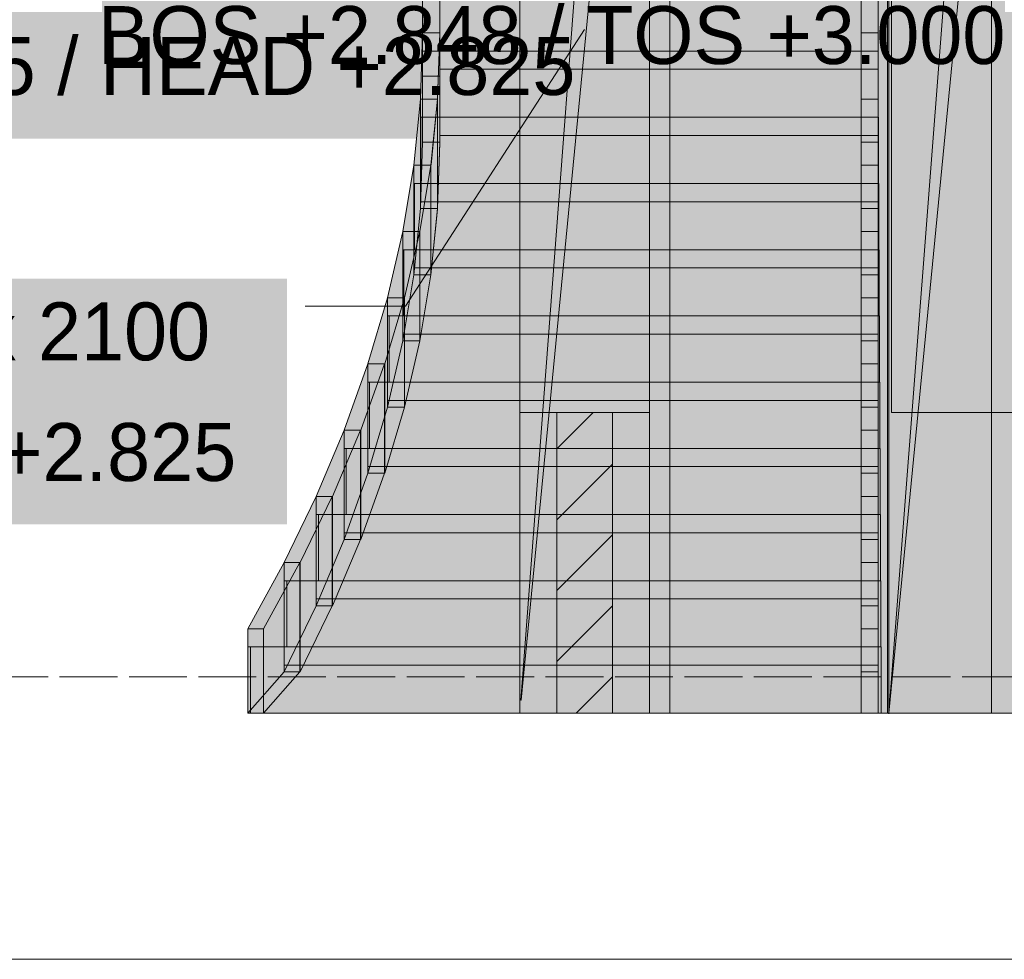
# Model space of a CAD drawing. Header units: millimetres. Extents: x 17 to 413, y 4 to 292.
# Tile 66 of 207: x 114 to 136, y 124 to 145. Entities that reach past the tile are written whole.
import ezdxf

# ---------------------------------------------------------------- set-up
doc = ezdxf.new("R2010")
doc.units = ezdxf.units.MM
doc.linetypes.add('DASHED', pattern=[1.524, 1.27, -0.254])
for name, color, linetype in [('FILL-C_BDBDBF', 7, 'Continuous'), ('FILL-EPS', 7, 'Continuous'), ('FILL-INK', 7, 'Continuous'), ('FILL-WHITE', 7, 'Continuous'), ('LINE-CORE', 7, 'Continuous'), ('LINE-INK', 7, 'Continuous'), ('LINE-STEEL-DASH', 7, 'DASHED'), ('LINE-STEEL_GREY', 7, 'Continuous'), ('TEXT-INK', 7, 'Continuous')]:
    doc.layers.add(name, color=color, linetype=linetype)

msp = doc.modelspace()

# ---------------------------------------------------------------- hatches: boundary and pattern name
at = {"layer": 'FILL-C_BDBDBF', "true_color": 0xbdbdbf}
h = msp.add_hatch(color=9, dxfattribs=at)
h.dxf.hatch_style = 1
h.paths.add_polyline_path([(125.694, 136.172), (126.913, 136.172), (126.913, 129.572), (125.741, 129.572), (125.694, 129.572)])
at = {"layer": 'FILL-EPS', "true_color": 0xccffff}
h = msp.add_hatch(color=7, dxfattribs=at)
h.dxf.hatch_style = 1
h.paths.add_polyline_path([(124.881, 135.316), (124.881, 136.172), (125.694, 136.172), (125.694, 129.572), (124.881, 129.572)])
h = msp.add_hatch(color=7, dxfattribs=at)
h.dxf.hatch_style = 1
h.paths.add_polyline_path([(127.726, 136.172), (127.726, 135.316), (127.726, 129.572), (126.913, 129.572), (126.913, 136.172), (127.151, 136.172)])
at = {"layer": 'FILL-INK', "true_color": 0x1a1a1f}
h = msp.add_hatch(color=250, dxfattribs=at)
h.dxf.hatch_style = 1
h.paths.add_polyline_path([(126.299, 144.572), (125.857, 143.191), (125.219, 143.604)])
at = {"layer": 'FILL-WHITE', "true_color": 0xffffff}
h = msp.add_hatch(color=7, dxfattribs=at)
h.dxf.hatch_style = 1
h.paths.add_polyline_path([(91.49, 158.833), (91.49, 158.362), (126.97, 158.362), (126.97, 158.833), (132.979, 158.833), (132.979, 129.572), (128.17, 129.572), (128.17, 152.976), (90.286, 152.976), (90.286, 129.572), (85.472, 129.572), (85.472, 158.833)])
h = msp.add_hatch(color=7, dxfattribs=at)
h.dxf.hatch_style = 1
h.paths.add_polyline_path([(124.881, 155.962), (124.881, 158.833), (127.726, 158.833), (127.726, 129.572), (124.881, 129.572), (124.881, 155.962)])
h = msp.add_hatch(color=7, dxfattribs=at)
h.dxf.hatch_style = 1
h.paths.add_polyline_path([(124.881, 158.833), (127.726, 158.833), (127.726, 129.572), (124.881, 129.572), (124.881, 155.962), (126.883, 155.962), (126.883, 157.182), (124.881, 157.182)])
h = msp.add_hatch(color=7, dxfattribs=at)
h.dxf.hatch_style = 1
h.paths.add_polyline_path([(124.881, 158.833), (127.726, 158.833), (127.726, 129.572), (124.881, 129.572), (124.881, 155.962), (126.883, 155.962), (126.883, 155.949), (126.882, 155.949), (124.903, 129.858), (124.909, 129.857), (127.726, 158.832), (127.725, 158.832), (126.883, 157.182), (124.881, 157.182), (124.881, 158.833)])
h = msp.add_hatch(color=7, dxfattribs=at)
h.dxf.hatch_style = 1
h.paths.add_polyline_path([(143.825, 158.833), (143.825, 129.572), (127.726, 129.572), (127.726, 158.833)])
h.paths.add_polyline_path([(138.516, 136.172), (138.516, 152.972), (133.036, 152.972), (133.036, 136.172)], flags=0)
h = msp.add_hatch(color=7, dxfattribs=at)
h.dxf.hatch_style = 1
h.paths.add_polyline_path([(127.726, 158.833), (143.825, 158.833), (143.825, 129.572), (127.726, 129.572)])
h.paths.add_polyline_path([(138.516, 152.972), (133.036, 152.972), (133.036, 136.172), (138.516, 136.172)], flags=0)
h = msp.add_hatch(color=7, dxfattribs=at)
h.dxf.hatch_style = 1
h.paths.add_polyline_path([(132.979, 158.833), (132.981, 158.833), (132.981, 158.836), (132.981, 158.833), (135.826, 158.833), (135.826, 129.572), (132.981, 129.572), (132.98, 129.56), (132.98, 129.56), (132.98, 129.56), (132.979, 129.56), (132.979, 155.962), (132.981, 155.962), (134.979, 155.962), (134.979, 157.182), (132.979, 157.182)])
h = msp.add_hatch(color=7, dxfattribs=at)
h.dxf.hatch_style = 1
h.paths.add_polyline_path([(135.826, 158.833), (135.826, 129.572), (132.979, 129.572), (132.979, 158.833)])
h = msp.add_hatch(color=7, dxfattribs=at)
h.dxf.hatch_style = 1
h.paths.add_polyline_path([(132.981, 155.962), (135.013, 155.962), (135.013, 157.182), (132.981, 157.182), (132.981, 158.833), (135.826, 158.833), (135.826, 129.572), (135.826, 129.56), (135.826, 129.572), (132.981, 129.572), (132.981, 155.962)])
h = msp.add_hatch(color=7, dxfattribs=at)
h.dxf.hatch_style = 1
h.paths.add_polyline_path([(132.981, 158.833), (135.826, 158.833), (135.826, 129.572), (132.981, 129.572), (132.981, 155.962), (135.013, 155.962), (135.013, 157.182), (132.981, 157.182)])
h = msp.add_hatch(color=7, dxfattribs=at)
h.dxf.hatch_style = 1
h.paths.add_polyline_path([(135.826, 129.572), (132.981, 129.572), (135.826, 158.831), (135.825, 158.831), (135.013, 157.182), (132.981, 158.833), (135.826, 158.833)])
h = msp.add_hatch(color=7, dxfattribs=at)
h.dxf.hatch_style = 1
h.paths.add_polyline_path([(135.013, 155.962), (135.013, 157.182), (135.826, 158.833), (132.981, 129.572)])
h = msp.add_hatch(color=7, dxfattribs=at)
h.dxf.hatch_style = 1
h.paths.add_polyline_path([(85.472, 155.962), (132.979, 155.962), (132.979, 129.572), (128.17, 129.572), (128.17, 152.976), (90.286, 152.976), (90.286, 129.572), (85.472, 129.572), (85.472, 155.962)])
h = msp.add_hatch(color=7, dxfattribs=at)
h.dxf.hatch_style = 1
h.paths.add_polyline_path([(132.981, 155.972), (132.981, 155.962), (135.232, 155.962), (135.232, 129.572), (135.232, 129.569), (135.232, 129.572), (132.946, 129.572), (132.946, 155.972)])
h = msp.add_hatch(color=7, dxfattribs=at)
h.dxf.hatch_style = 1
h.paths.add_polyline_path([(132.946, 155.972), (135.232, 155.972), (135.232, 129.572), (132.946, 129.572)])
h = msp.add_hatch(color=7, dxfattribs=at)
h.dxf.hatch_style = 1
h.paths.add_polyline_path([(132.981, 155.962), (135.013, 155.962), (132.981, 129.572)])
h = msp.add_hatch(color=7, dxfattribs=at)
h.dxf.hatch_style = 1
h.paths.add_polyline_path([(132.981, 129.572), (132.981, 155.962), (135.826, 155.962), (135.826, 129.572), (132.981, 129.572)])
h = msp.add_hatch(color=7, dxfattribs=at)
h.dxf.hatch_style = 1
h.paths.add_polyline_path([(124.881, 136.172), (124.881, 152.976), (127.726, 152.976), (127.726, 136.172)])
h = msp.add_hatch(color=7, dxfattribs=at)
h.dxf.hatch_style = 1
h.paths.add_polyline_path([(132.946, 129.572), (132.946, 151.776), (135.232, 151.776), (135.232, 129.572), (132.946, 129.572)])
h = msp.add_hatch(color=7, dxfattribs=at)
h.dxf.hatch_style = 1
h.paths.add_polyline_path([(132.946, 151.776), (135.232, 151.776), (135.232, 129.572), (132.946, 129.572), (132.946, 151.776)])
h = msp.add_hatch(color=7, dxfattribs=at)
h.dxf.hatch_style = 1
h.paths.add_polyline_path([(132.946, 129.572), (132.946, 151.776), (135.232, 151.776), (135.232, 129.572), (132.946, 129.572)])
h = msp.add_hatch(color=7, dxfattribs=at)
h.dxf.hatch_style = 1
h.paths.add_polyline_path([(132.946, 151.776), (135.232, 151.776), (135.232, 129.572), (132.946, 129.572), (132.946, 151.776)])
h = msp.add_hatch(color=7, dxfattribs=at)
h.dxf.hatch_style = 1
h.paths.add_polyline_path([(122.746, 142.099), (122.746, 143.552), (122.746, 145.004), (122.746, 146.456), (122.746, 147.909), (122.746, 149.362), (122.746, 150.815), (123.122, 150.815), (123.122, 149.362), (123.122, 147.909), (123.122, 146.456), (123.122, 145.004), (123.122, 143.552), (123.122, 142.099)])
h = msp.add_hatch(color=7, dxfattribs=at)
h.dxf.hatch_style = 1
h.paths.add_polyline_path([(132.37, 142.099), (132.37, 143.552), (132.37, 145.004), (132.37, 146.456), (132.37, 147.909), (132.37, 149.362), (132.37, 150.815), (132.746, 150.815), (132.746, 149.362), (132.746, 147.909), (132.746, 146.456), (132.746, 145.004), (132.746, 143.552), (132.746, 142.099)])
h = msp.add_hatch(color=7, dxfattribs=at)
h.dxf.hatch_style = 1
h.paths.add_polyline_path([(115.317, 142.861), (140.134, 142.861), (140.134, 148.253), (115.317, 148.253)])
h = msp.add_hatch(color=7, dxfattribs=at)
h.dxf.hatch_style = 1
h.paths.add_polyline_path([(104.744, 142.18), (127.211, 142.18), (127.211, 147.572), (104.744, 147.572)])
h = msp.add_hatch(color=7, dxfattribs=at)
h.dxf.hatch_style = 1
h.paths.add_polyline_path([(123.122, 145.952), (123.122, 144.499), (122.746, 144.499), (122.746, 145.952)])
h = msp.add_hatch(color=7, dxfattribs=at)
h.dxf.hatch_style = 1
h.paths.add_polyline_path([(122.746, 145.152), (122.746, 145.952), (123.122, 145.952), (123.122, 145.552), (132.746, 145.552), (132.746, 143.699), (123.122, 143.699), (123.122, 143.552), (122.746, 143.552), (122.746, 144.099)])
h = msp.add_hatch(color=7, dxfattribs=at)
h.dxf.hatch_style = 1
h.paths.add_polyline_path([(132.746, 145.952), (132.746, 144.499), (132.37, 144.499), (132.37, 145.952)])
h = msp.add_hatch(color=7, dxfattribs=at)
h.dxf.hatch_style = 1
h.paths.add_polyline_path([(132.746, 145.552), (132.746, 144.099), (122.746, 144.099), (122.746, 145.552)])
h = msp.add_hatch(color=7, dxfattribs=at)
h.dxf.hatch_style = 1
h.paths.add_polyline_path([(122.698, 140.646), (122.698, 142.246), (122.698, 143.046), (122.746, 144.499), (122.746, 144.512), (122.746, 144.499), (122.746, 142.646), (122.746, 142.099), (122.698, 140.646), (122.698, 140.633)])
h = msp.add_hatch(color=7, dxfattribs=at)
h.dxf.hatch_style = 1
h.paths.add_polyline_path([(123.122, 144.499), (123.074, 143.046), (122.698, 143.046), (122.746, 144.499)])
h = msp.add_hatch(color=7, dxfattribs=at)
h.dxf.hatch_style = 1
h.paths.add_polyline_path([(122.746, 143.699), (122.746, 144.499), (123.122, 144.499), (123.122, 144.099), (132.746, 144.099), (132.746, 142.246), (123.122, 142.246), (123.122, 142.099), (122.746, 142.099), (122.746, 142.646)])
h = msp.add_hatch(color=7, dxfattribs=at)
h.dxf.hatch_style = 1
h.paths.add_polyline_path([(123.122, 144.499), (123.122, 142.099), (122.746, 142.099), (122.746, 144.499)])
h = msp.add_hatch(color=7, dxfattribs=at)
h.dxf.hatch_style = 1
h.paths.add_polyline_path([(123.074, 143.046), (123.074, 143.059), (123.074, 143.059), (123.122, 144.499), (123.122, 142.099), (123.122, 142.086), (123.121, 142.086), (123.074, 140.646)])
h = msp.add_hatch(color=7, dxfattribs=at)
h.dxf.hatch_style = 1
h.paths.add_polyline_path([(132.746, 144.499), (132.746, 143.046), (132.37, 143.046), (132.37, 144.499)])
h = msp.add_hatch(color=7, dxfattribs=at)
h.dxf.hatch_style = 1
h.paths.add_polyline_path([(132.746, 144.099), (132.746, 142.646), (122.746, 142.646), (122.746, 144.099)])
h = msp.add_hatch(color=7, dxfattribs=at)
h.dxf.hatch_style = 1
h.paths.add_polyline_path([(122.554, 140.793), (122.554, 141.593), (122.698, 143.046), (122.698, 141.193), (122.698, 140.646), (122.554, 139.193)])
h = msp.add_hatch(color=7, dxfattribs=at)
h.dxf.hatch_style = 1
h.paths.add_polyline_path([(123.073, 143.046), (122.929, 141.593), (122.554, 141.593), (122.698, 143.046)])
h = msp.add_hatch(color=7, dxfattribs=at)
h.dxf.hatch_style = 1
h.paths.add_polyline_path([(122.698, 143.046), (123.074, 143.046), (123.074, 140.646), (122.698, 140.646)])
h = msp.add_hatch(color=7, dxfattribs=at)
h.dxf.hatch_style = 1
h.paths.add_polyline_path([(123.073, 143.046), (123.073, 140.646), (122.698, 140.646), (122.698, 143.046)])
h = msp.add_hatch(color=7, dxfattribs=at)
h.dxf.hatch_style = 1
h.paths.add_polyline_path([(122.929, 141.593), (122.929, 141.606), (122.93, 141.606), (123.073, 143.046), (123.073, 140.646), (123.073, 140.633), (123.072, 140.633), (122.929, 139.193)])
h = msp.add_hatch(color=7, dxfattribs=at)
h.dxf.hatch_style = 1
h.paths.add_polyline_path([(132.746, 143.046), (132.746, 141.593), (132.37, 141.593), (132.37, 143.046)])
h = msp.add_hatch(color=7, dxfattribs=at)
h.dxf.hatch_style = 1
h.paths.add_polyline_path([(122.698, 142.646), (122.705, 142.646), (122.705, 141.193), (122.698, 141.193)])
h = msp.add_hatch(color=7, dxfattribs=at)
h.dxf.hatch_style = 1
h.paths.add_polyline_path([(122.698, 142.246), (122.698, 142.646), (132.746, 142.646), (132.746, 140.793), (122.698, 140.793), (122.698, 141.193)])
h = msp.add_hatch(color=7, dxfattribs=at)
h.dxf.hatch_style = 1
h.paths.add_polyline_path([(132.753, 142.646), (132.753, 141.193), (122.705, 141.193), (122.705, 142.646)])
h = msp.add_hatch(color=7, dxfattribs=at)
h.dxf.hatch_style = 1
h.paths.add_polyline_path([(132.753, 142.646), (132.753, 141.193), (132.746, 141.193), (132.746, 142.646)])
h = msp.add_hatch(color=7, dxfattribs=at)
h.dxf.hatch_style = 1
h.paths.add_polyline_path([(123.122, 142.099), (123.074, 140.646), (122.698, 140.646), (122.746, 142.099)])
h = msp.add_hatch(color=7, dxfattribs=at)
h.dxf.hatch_style = 1
h.paths.add_polyline_path([(132.37, 140.646), (132.37, 142.099), (132.746, 142.099), (132.746, 140.646)])
h = msp.add_hatch(color=7, dxfattribs=at)
h.dxf.hatch_style = 1
h.paths.add_polyline_path([(122.314, 139.341), (122.314, 140.141), (122.554, 141.593), (122.554, 139.741), (122.554, 139.193), (122.314, 137.741)])
h = msp.add_hatch(color=7, dxfattribs=at)
h.dxf.hatch_style = 1
h.paths.add_polyline_path([(122.554, 141.593), (122.927, 141.593), (122.687, 140.141), (122.314, 140.141), (122.554, 141.593)])
h = msp.add_hatch(color=7, dxfattribs=at)
h.dxf.hatch_style = 1
h.paths.add_polyline_path([(122.554, 141.593), (122.929, 141.593), (122.929, 139.193), (122.554, 139.193)])
h = msp.add_hatch(color=7, dxfattribs=at)
h.dxf.hatch_style = 1
h.paths.add_polyline_path([(122.927, 141.593), (122.927, 139.193), (122.554, 139.193), (122.554, 141.593)])
h = msp.add_hatch(color=7, dxfattribs=at)
h.dxf.hatch_style = 1
h.paths.add_polyline_path([(122.687, 140.141), (122.927, 141.593), (122.927, 139.193), (122.687, 137.741), (122.687, 140.141)])
h = msp.add_hatch(color=7, dxfattribs=at)
h.dxf.hatch_style = 1
h.paths.add_polyline_path([(132.746, 141.593), (132.746, 140.141), (132.37, 140.141), (132.37, 141.593)])
h = msp.add_hatch(color=7, dxfattribs=at)
h.dxf.hatch_style = 1
h.paths.add_polyline_path([(122.554, 141.193), (122.568, 141.193), (122.568, 139.741), (122.554, 139.741)])
h = msp.add_hatch(color=7, dxfattribs=at)
h.dxf.hatch_style = 1
h.paths.add_polyline_path([(122.554, 140.793), (122.554, 141.193), (132.746, 141.193), (132.746, 139.341), (122.554, 139.341), (122.554, 139.741)])
h = msp.add_hatch(color=7, dxfattribs=at)
h.dxf.hatch_style = 1
h.paths.add_polyline_path([(132.76, 141.193), (132.76, 139.741), (122.568, 139.741), (122.568, 141.193)])
h = msp.add_hatch(color=7, dxfattribs=at)
h.dxf.hatch_style = 1
h.paths.add_polyline_path([(132.76, 141.193), (132.76, 139.741), (132.746, 139.741), (132.746, 141.193)])
h = msp.add_hatch(color=7, dxfattribs=at)
h.dxf.hatch_style = 1
h.paths.add_polyline_path([(123.073, 140.646), (122.929, 139.193), (122.554, 139.193), (122.698, 140.646)])
h = msp.add_hatch(color=7, dxfattribs=at)
h.dxf.hatch_style = 1
h.paths.add_polyline_path([(132.37, 139.193), (132.37, 140.646), (132.746, 140.646), (132.746, 139.193)])
h = msp.add_hatch(color=7, dxfattribs=at)
h.dxf.hatch_style = 1
h.paths.add_polyline_path([(121.978, 137.888), (121.978, 138.688), (122.314, 140.141), (122.314, 138.288), (122.314, 137.741), (121.978, 136.288)])
h = msp.add_hatch(color=7, dxfattribs=at)
h.dxf.hatch_style = 1
h.paths.add_polyline_path([(122.314, 140.141), (122.685, 140.141), (122.349, 138.688), (121.978, 138.688)])
h = msp.add_hatch(color=7, dxfattribs=at)
h.dxf.hatch_style = 1
h.paths.add_polyline_path([(122.314, 137.741), (122.314, 140.141), (122.687, 140.141), (122.687, 137.741)])
h = msp.add_hatch(color=7, dxfattribs=at)
h.dxf.hatch_style = 1
h.paths.add_polyline_path([(122.314, 140.141), (122.685, 140.141), (122.685, 137.741), (122.314, 137.741), (122.314, 140.141)])
h = msp.add_hatch(color=7, dxfattribs=at)
h.dxf.hatch_style = 1
h.paths.add_polyline_path([(122.685, 140.141), (122.685, 137.741), (122.349, 136.288), (122.349, 138.688)])
h = msp.add_hatch(color=7, dxfattribs=at)
h.dxf.hatch_style = 1
h.paths.add_polyline_path([(132.746, 140.141), (132.746, 138.688), (132.37, 138.688), (132.37, 140.141)])
h = msp.add_hatch(color=7, dxfattribs=at)
h.dxf.hatch_style = 1
h.paths.add_polyline_path([(122.314, 138.288), (122.314, 139.741), (122.336, 139.741), (122.336, 138.288)])
h = msp.add_hatch(color=7, dxfattribs=at)
h.dxf.hatch_style = 1
h.paths.add_polyline_path([(122.314, 139.341), (122.314, 139.741), (132.746, 139.741), (132.746, 137.888), (122.314, 137.888), (122.314, 138.288)])
h = msp.add_hatch(color=7, dxfattribs=at)
h.dxf.hatch_style = 1
h.paths.add_polyline_path([(122.336, 139.741), (132.768, 139.741), (132.768, 138.288), (122.336, 138.288), (122.336, 139.741)])
h = msp.add_hatch(color=7, dxfattribs=at)
h.dxf.hatch_style = 1
h.paths.add_polyline_path([(132.768, 139.741), (132.768, 138.288), (132.746, 138.288), (132.746, 139.741)])
h = msp.add_hatch(color=7, dxfattribs=at)
h.dxf.hatch_style = 1
h.paths.add_polyline_path([(122.554, 139.193), (122.927, 139.193), (122.687, 137.741), (122.314, 137.741), (122.554, 139.193)])
h = msp.add_hatch(color=7, dxfattribs=at)
h.dxf.hatch_style = 1
h.paths.add_polyline_path([(132.37, 139.193), (132.746, 139.193), (132.746, 137.741), (132.37, 137.741)])
h = msp.add_hatch(color=7, dxfattribs=at)
h.dxf.hatch_style = 1
h.paths.add_polyline_path([(97.299, 133.713), (119.766, 133.713), (119.766, 139.105), (97.299, 139.105)])
h = msp.add_hatch(color=7, dxfattribs=at)
h.dxf.hatch_style = 1
h.paths.add_polyline_path([(121.546, 136.436), (121.546, 137.236), (121.978, 138.688), (121.978, 136.836), (121.978, 136.288), (121.546, 134.836)])
h = msp.add_hatch(color=7, dxfattribs=at)
h.dxf.hatch_style = 1
h.paths.add_polyline_path([(121.546, 137.236), (121.978, 138.688), (122.345, 138.688), (121.913, 137.236)])
h = msp.add_hatch(color=7, dxfattribs=at)
h.dxf.hatch_style = 1
h.paths.add_polyline_path([(121.913, 137.236), (122.345, 138.688), (122.345, 136.288), (121.913, 134.836)])
h = msp.add_hatch(color=7, dxfattribs=at)
h.dxf.hatch_style = 1
h.paths.add_polyline_path([(121.978, 136.288), (121.978, 138.688), (122.349, 138.688), (122.349, 136.288), (121.978, 136.288)])
h = msp.add_hatch(color=7, dxfattribs=at)
h.dxf.hatch_style = 1
h.paths.add_polyline_path([(122.345, 138.688), (122.345, 136.288), (121.978, 136.288), (121.978, 138.688)])
h = msp.add_hatch(color=7, dxfattribs=at)
h.dxf.hatch_style = 1
h.paths.add_polyline_path([(132.746, 138.688), (132.746, 137.236), (132.37, 137.236), (132.37, 138.688)])
h = msp.add_hatch(color=7, dxfattribs=at)
h.dxf.hatch_style = 1
h.paths.add_polyline_path([(121.978, 136.836), (121.978, 138.288), (122.008, 138.288), (122.008, 136.836), (121.978, 136.836)])
h = msp.add_hatch(color=7, dxfattribs=at)
h.dxf.hatch_style = 1
h.paths.add_polyline_path([(121.978, 137.888), (121.978, 138.288), (132.746, 138.288), (132.746, 136.436), (121.978, 136.436), (121.978, 136.836)])
h = msp.add_hatch(color=7, dxfattribs=at)
h.dxf.hatch_style = 1
h.paths.add_polyline_path([(122.008, 138.288), (132.776, 138.288), (132.776, 136.836), (122.008, 136.836)])
h = msp.add_hatch(color=7, dxfattribs=at)
h.dxf.hatch_style = 1
h.paths.add_polyline_path([(132.746, 138.288), (132.776, 138.288), (132.776, 136.836), (132.746, 136.836), (132.746, 138.288)])
h = msp.add_hatch(color=7, dxfattribs=at)
h.dxf.hatch_style = 1
h.paths.add_polyline_path([(122.314, 137.741), (122.685, 137.741), (122.349, 136.288), (121.978, 136.288)])
h = msp.add_hatch(color=7, dxfattribs=at)
h.dxf.hatch_style = 1
h.paths.add_polyline_path([(132.37, 136.288), (132.37, 137.741), (132.746, 137.741), (132.746, 136.288)])
h = msp.add_hatch(color=7, dxfattribs=at)
h.dxf.hatch_style = 1
h.paths.add_polyline_path([(121.026, 133.383), (121.026, 134.983), (121.026, 135.783), (121.546, 137.236), (121.548, 137.248), (121.546, 137.236), (121.546, 135.383), (121.546, 134.836), (121.026, 133.383), (121.024, 133.37)])
h = msp.add_hatch(color=7, dxfattribs=at)
h.dxf.hatch_style = 1
h.paths.add_polyline_path([(121.026, 135.783), (121.546, 137.236), (121.909, 137.236), (121.389, 135.783)])
h = msp.add_hatch(color=7, dxfattribs=at)
h.dxf.hatch_style = 1
h.paths.add_polyline_path([(121.389, 135.783), (121.909, 137.236), (121.909, 134.836), (121.389, 133.383)])
h = msp.add_hatch(color=7, dxfattribs=at)
h.dxf.hatch_style = 1
h.paths.add_polyline_path([(121.546, 134.836), (121.546, 137.236), (121.913, 137.236), (121.913, 134.836)])
h = msp.add_hatch(color=7, dxfattribs=at)
h.dxf.hatch_style = 1
h.paths.add_polyline_path([(121.909, 137.236), (121.909, 134.836), (121.546, 134.836), (121.546, 137.236)])
h = msp.add_hatch(color=7, dxfattribs=at)
h.dxf.hatch_style = 1
h.paths.add_polyline_path([(132.746, 137.236), (132.746, 135.783), (132.37, 135.783), (132.37, 137.236)])
h = msp.add_hatch(color=7, dxfattribs=at)
h.dxf.hatch_style = 1
h.paths.add_polyline_path([(121.546, 135.383), (121.546, 136.836), (121.583, 136.836), (121.583, 135.383), (121.546, 135.383)])
h = msp.add_hatch(color=7, dxfattribs=at)
h.dxf.hatch_style = 1
h.paths.add_polyline_path([(121.546, 136.436), (121.546, 136.836), (132.746, 136.836), (132.746, 134.983), (121.546, 134.983), (121.546, 135.383)])
h = msp.add_hatch(color=7, dxfattribs=at)
h.dxf.hatch_style = 1
h.paths.add_polyline_path([(132.783, 136.836), (132.783, 135.383), (121.583, 135.383), (121.583, 136.836)])
h = msp.add_hatch(color=7, dxfattribs=at)
h.dxf.hatch_style = 1
h.paths.add_polyline_path([(132.746, 136.836), (132.783, 136.836), (132.783, 135.383), (132.746, 135.383)])
h = msp.add_hatch(color=7, dxfattribs=at)
h.dxf.hatch_style = 1
h.paths.add_polyline_path([(121.546, 134.836), (121.978, 136.288), (122.345, 136.288), (121.913, 134.836)])
h = msp.add_hatch(color=7, dxfattribs=at)
h.dxf.hatch_style = 1
h.paths.add_polyline_path([(132.37, 134.836), (132.37, 136.288), (132.746, 136.288), (132.746, 134.836)])
h = msp.add_hatch(color=7, dxfattribs=at)
h.dxf.hatch_style = 1
h.paths.add_polyline_path([(120.41, 131.93), (120.41, 133.53), (120.41, 134.33), (121.026, 135.783), (121.026, 135.785), (121.026, 135.783), (121.026, 133.93), (121.026, 133.383), (120.41, 131.93), (120.409, 131.927)])
h = msp.add_hatch(color=7, dxfattribs=at)
h.dxf.hatch_style = 1
h.paths.add_polyline_path([(120.41, 134.33), (121.026, 135.783), (121.384, 135.783), (120.768, 134.33)])
h = msp.add_hatch(color=7, dxfattribs=at)
h.dxf.hatch_style = 1
h.paths.add_polyline_path([(121.384, 135.783), (121.384, 133.383), (121.384, 133.383), (120.768, 131.93), (120.768, 134.33), (120.768, 134.33)])
h = msp.add_hatch(color=7, dxfattribs=at)
h.dxf.hatch_style = 1
h.paths.add_polyline_path([(121.026, 133.383), (121.026, 135.783), (121.389, 135.783), (121.389, 133.383)])
h = msp.add_hatch(color=7, dxfattribs=at)
h.dxf.hatch_style = 1
h.paths.add_polyline_path([(121.384, 135.783), (121.384, 133.383), (121.026, 133.383), (121.026, 135.783)])
h = msp.add_hatch(color=7, dxfattribs=at)
h.dxf.hatch_style = 1
h.paths.add_polyline_path([(132.746, 135.783), (132.746, 134.33), (132.37, 134.33), (132.37, 135.783)])
h = msp.add_hatch(color=7, dxfattribs=at)
h.dxf.hatch_style = 1
h.paths.add_polyline_path([(121.026, 133.93), (121.026, 135.383), (121.07, 135.383), (121.07, 133.93)])
h = msp.add_hatch(color=7, dxfattribs=at)
h.dxf.hatch_style = 1
h.paths.add_polyline_path([(121.026, 134.983), (121.026, 135.383), (132.746, 135.383), (132.746, 133.53), (121.026, 133.53), (121.026, 133.93)])
h = msp.add_hatch(color=7, dxfattribs=at)
h.dxf.hatch_style = 1
h.paths.add_polyline_path([(132.79, 135.383), (132.79, 133.93), (121.07, 133.93), (121.07, 135.383)])
h = msp.add_hatch(color=7, dxfattribs=at)
h.dxf.hatch_style = 1
h.paths.add_polyline_path([(132.79, 135.383), (132.79, 133.93), (132.746, 133.93), (132.746, 135.383)])
h = msp.add_hatch(color=7, dxfattribs=at)
h.dxf.hatch_style = 1
h.paths.add_polyline_path([(121.026, 133.383), (121.546, 134.836), (121.909, 134.836), (121.389, 133.383)])
h = msp.add_hatch(color=7, dxfattribs=at)
h.dxf.hatch_style = 1
h.paths.add_polyline_path([(132.37, 133.383), (132.37, 134.836), (132.746, 134.836), (132.746, 133.383)])
h = msp.add_hatch(color=7, dxfattribs=at)
h.dxf.hatch_style = 1
h.paths.add_polyline_path([(119.706, 130.478), (119.706, 132.078), (119.706, 132.878), (120.41, 134.33), (120.41, 132.478), (120.41, 131.93)])
h = msp.add_hatch(color=7, dxfattribs=at)
h.dxf.hatch_style = 1
h.paths.add_polyline_path([(119.706, 132.878), (120.41, 134.33), (120.762, 134.33), (120.058, 132.878)])
h = msp.add_hatch(color=7, dxfattribs=at)
h.dxf.hatch_style = 1
h.paths.add_polyline_path([(120.762, 134.33), (120.762, 131.93), (120.058, 130.478), (120.058, 132.878)])
h = msp.add_hatch(color=7, dxfattribs=at)
h.dxf.hatch_style = 1
h.paths.add_polyline_path([(120.41, 131.93), (120.41, 134.33), (120.768, 134.33), (120.768, 131.93)])
h = msp.add_hatch(color=7, dxfattribs=at)
h.dxf.hatch_style = 1
h.paths.add_polyline_path([(120.762, 134.33), (120.762, 131.93), (120.41, 131.93), (120.41, 134.33)])
h = msp.add_hatch(color=7, dxfattribs=at)
h.dxf.hatch_style = 1
h.paths.add_polyline_path([(132.746, 134.33), (132.746, 132.878), (132.37, 132.878), (132.37, 134.33)])
h = msp.add_hatch(color=7, dxfattribs=at)
h.dxf.hatch_style = 1
h.paths.add_polyline_path([(120.41, 133.93), (120.461, 133.93), (120.461, 132.478), (120.41, 132.478)])
h = msp.add_hatch(color=7, dxfattribs=at)
h.dxf.hatch_style = 1
h.paths.add_polyline_path([(120.41, 133.53), (120.41, 133.93), (132.746, 133.93), (132.746, 132.078), (120.41, 132.078), (120.41, 132.478)])
h = msp.add_hatch(color=7, dxfattribs=at)
h.dxf.hatch_style = 1
h.paths.add_polyline_path([(132.797, 133.93), (132.797, 132.478), (120.461, 132.478), (120.461, 133.93)])
h = msp.add_hatch(color=7, dxfattribs=at)
h.dxf.hatch_style = 1
h.paths.add_polyline_path([(132.797, 133.93), (132.797, 132.478), (132.746, 132.478), (132.746, 133.93)])
h = msp.add_hatch(color=7, dxfattribs=at)
h.dxf.hatch_style = 1
h.paths.add_polyline_path([(120.41, 131.93), (121.026, 133.383), (121.384, 133.383), (120.768, 131.93)])
h = msp.add_hatch(color=7, dxfattribs=at)
h.dxf.hatch_style = 1
h.paths.add_polyline_path([(132.37, 131.93), (132.37, 133.383), (132.746, 133.383), (132.746, 131.93)])
h = msp.add_hatch(color=7, dxfattribs=at)
h.dxf.hatch_style = 1
h.paths.add_polyline_path([(118.906, 130.625), (118.906, 131.425), (119.706, 132.878), (119.706, 131.025), (119.706, 130.478), (118.906, 129.572)])
h = msp.add_hatch(color=7, dxfattribs=at)
h.dxf.hatch_style = 1
h.paths.add_polyline_path([(118.906, 131.425), (119.706, 132.878), (120.051, 132.878), (119.251, 131.425)])
h = msp.add_hatch(color=7, dxfattribs=at)
h.dxf.hatch_style = 1
h.paths.add_polyline_path([(120.051, 132.878), (120.051, 130.478), (119.251, 129.572), (119.251, 131.425)])
h = msp.add_hatch(color=7, dxfattribs=at)
h.dxf.hatch_style = 1
h.paths.add_polyline_path([(119.706, 130.478), (119.706, 132.878), (120.058, 132.878), (120.058, 130.478)])
h = msp.add_hatch(color=7, dxfattribs=at)
h.dxf.hatch_style = 1
h.paths.add_polyline_path([(120.051, 132.878), (120.051, 130.478), (119.706, 130.478), (119.706, 132.878)])
h = msp.add_hatch(color=7, dxfattribs=at)
h.dxf.hatch_style = 1
h.paths.add_polyline_path([(132.746, 132.878), (132.746, 131.425), (132.37, 131.425), (132.37, 132.878)])
h = msp.add_hatch(color=7, dxfattribs=at)
h.dxf.hatch_style = 1
h.paths.add_polyline_path([(119.706, 132.478), (119.763, 132.478), (119.763, 131.025), (119.706, 131.025)])
h = msp.add_hatch(color=7, dxfattribs=at)
h.dxf.hatch_style = 1
h.paths.add_polyline_path([(119.706, 132.078), (119.706, 132.478), (132.746, 132.478), (132.746, 130.625), (119.706, 130.625), (119.706, 131.025)])
h = msp.add_hatch(color=7, dxfattribs=at)
h.dxf.hatch_style = 1
h.paths.add_polyline_path([(132.803, 132.478), (132.803, 131.025), (119.763, 131.025), (119.763, 132.478)])
h = msp.add_hatch(color=7, dxfattribs=at)
h.dxf.hatch_style = 1
h.paths.add_polyline_path([(132.803, 132.478), (132.803, 131.025), (132.746, 131.025), (132.746, 132.478)])
h = msp.add_hatch(color=7, dxfattribs=at)
h.dxf.hatch_style = 1
h.paths.add_polyline_path([(119.706, 130.478), (120.41, 131.93), (120.762, 131.93), (120.058, 130.478)])
h = msp.add_hatch(color=7, dxfattribs=at)
h.dxf.hatch_style = 1
h.paths.add_polyline_path([(132.37, 131.93), (132.746, 131.93), (132.746, 130.478), (132.37, 130.478)])
h = msp.add_hatch(color=7, dxfattribs=at)
h.dxf.hatch_style = 1
h.paths.add_polyline_path([(118.906, 129.572), (118.906, 131.425), (119.251, 131.425), (119.251, 129.572), (118.906, 129.572)])
h = msp.add_hatch(color=7, dxfattribs=at)
h.dxf.hatch_style = 1
h.paths.add_polyline_path([(132.37, 129.572), (132.37, 131.425), (132.746, 131.425), (132.746, 129.572)])
h = msp.add_hatch(color=7, dxfattribs=at)
h.dxf.hatch_style = 1
h.paths.add_polyline_path([(118.906, 129.572), (118.906, 131.025), (118.969, 131.025), (118.969, 129.572), (118.906, 129.572)])
h = msp.add_hatch(color=7, dxfattribs=at)
h.dxf.hatch_style = 1
h.paths.add_polyline_path([(118.906, 130.625), (118.906, 131.025), (132.746, 131.025), (132.746, 129.572), (118.906, 129.572)])
h = msp.add_hatch(color=7, dxfattribs=at)
h.dxf.hatch_style = 1
h.paths.add_polyline_path([(132.809, 131.025), (132.809, 129.572), (118.969, 129.572), (118.969, 131.025)])
h = msp.add_hatch(color=7, dxfattribs=at)
h.dxf.hatch_style = 1
h.paths.add_polyline_path([(132.746, 131.025), (132.809, 131.025), (132.809, 129.572), (132.746, 129.572), (132.746, 131.025)])
h = msp.add_hatch(color=7, dxfattribs=at)
h.dxf.hatch_style = 1
h.paths.add_polyline_path([(119.251, 129.572), (118.906, 129.572), (119.706, 130.478), (120.051, 130.478), (119.251, 129.572)])
h = msp.add_hatch(color=7, dxfattribs=at)
h.dxf.hatch_style = 1
h.paths.add_polyline_path([(132.37, 129.572), (132.37, 130.478), (132.746, 130.478), (132.746, 129.572)])

# ---------------------------------------------------------------- linework, layer by layer
at = {"layer": 'LINE-CORE', "lineweight": 5}
for points in [[(91.49, 158.833), (91.49, 158.362), (126.97, 158.362), (126.97, 158.833), (132.979, 158.833), (132.979, 129.572), (128.17, 129.572), (128.17, 152.976), (90.286, 152.976), (90.286, 129.572), (85.472, 129.572), (85.472, 158.833)], [(124.881, 155.962), (124.881, 158.833), (124.881, 158.833), (127.726, 158.833), (127.726, 129.572), (127.726, 129.572), (124.881, 129.572), (124.881, 155.962), (124.881, 155.962)], [(124.881, 158.833), (127.726, 158.833), (127.726, 129.572), (124.881, 129.572), (124.881, 155.962), (126.883, 155.962), (126.883, 157.182), (124.881, 157.182)], [(124.881, 158.833), (127.726, 158.833), (127.726, 129.572), (124.881, 129.572), (124.881, 129.572), (124.881, 155.962), (126.883, 155.962), (126.883, 155.949), (126.882, 155.949), (124.903, 129.858), (124.909, 129.857), (127.726, 158.832), (127.725, 158.832), (126.883, 157.182), (124.881, 157.182), (124.881, 158.833), (124.881, 158.833)], [(143.825, 158.833), (143.825, 129.572), (127.726, 129.572), (127.726, 158.833)], [(127.726, 158.833), (143.825, 158.833), (143.825, 129.572), (127.726, 129.572)], [(132.979, 158.833), (132.981, 158.833), (132.981, 158.836), (132.981, 158.833), (135.826, 158.833), (135.826, 129.572), (132.981, 129.572), (132.98, 129.56), (132.98, 129.56), (132.98, 129.56), (132.979, 129.56), (132.979, 155.962), (132.981, 155.962), (134.979, 155.962), (134.979, 157.182), (132.979, 157.182)], [(135.826, 158.833), (135.826, 129.572), (135.826, 129.572), (132.979, 129.572), (132.979, 158.833), (132.979, 158.833)], [(132.981, 155.962), (132.981, 155.962), (135.013, 155.962), (135.013, 157.182), (132.981, 157.182), (132.981, 158.833), (132.981, 158.833), (132.981, 158.833), (135.826, 158.833), (135.826, 129.572), (135.826, 129.572), (135.826, 129.56), (135.826, 129.56), (135.826, 129.572), (132.981, 129.572), (132.981, 155.962), (132.981, 155.962)], [(132.981, 158.833), (135.826, 158.833), (135.826, 129.572), (132.981, 129.572), (132.981, 155.962), (135.013, 155.962), (135.013, 157.182), (132.981, 157.182)], [(135.826, 129.572), (132.981, 129.572), (135.826, 158.831), (135.825, 158.831), (135.013, 157.182), (132.981, 158.833), (135.826, 158.833)], [(135.013, 155.962), (135.013, 157.182), (135.826, 158.833), (135.826, 158.833), (132.981, 129.572)], [(85.472, 155.962), (132.979, 155.962), (132.979, 129.572), (128.17, 129.572), (128.17, 152.976), (90.286, 152.976), (90.286, 129.572), (85.472, 129.572), (85.472, 129.572), (85.472, 129.572), (85.472, 129.572), (85.472, 155.962), (85.472, 155.962)], [(132.981, 155.972), (132.981, 155.962), (135.232, 155.962), (135.232, 129.572), (135.232, 129.572), (135.232, 129.572), (135.232, 129.569), (135.232, 129.572), (132.946, 129.572), (132.946, 155.972)], [(132.946, 155.972), (135.232, 155.972), (135.232, 129.572), (132.946, 129.572)], [(132.981, 155.962), (135.013, 155.962), (132.981, 129.572)], [(132.981, 129.572), (132.981, 155.962), (135.826, 155.962), (135.826, 155.962), (135.826, 155.962), (135.826, 155.962), (135.826, 129.572), (132.981, 129.572), (132.981, 129.572), (132.981, 129.572)], [(124.881, 136.172), (124.881, 152.976), (127.726, 152.976), (127.726, 136.172), (124.881, 136.172)], [(138.516, 136.172), (138.516, 152.972), (133.036, 152.972), (133.036, 136.172)], [(138.516, 152.972), (133.036, 152.972), (133.036, 136.172), (138.516, 136.172)], [(132.946, 129.572), (132.946, 129.572), (132.946, 151.776), (135.232, 151.776), (135.232, 151.776), (135.232, 151.776), (135.232, 151.776), (135.232, 129.572), (132.946, 129.572), (132.946, 129.572)], [(132.946, 151.776), (132.946, 151.776), (135.232, 151.776), (135.232, 129.572), (135.232, 129.572), (135.232, 129.572), (135.232, 129.572), (132.946, 129.572), (132.946, 151.776), (132.946, 151.776)], [(132.946, 129.572), (132.946, 129.572), (132.946, 151.776), (135.232, 151.776), (135.232, 151.776), (135.232, 151.776), (135.232, 151.776), (135.232, 129.572), (132.946, 129.572), (132.946, 129.572)], [(132.946, 151.776), (132.946, 151.776), (135.232, 151.776), (135.232, 129.572), (135.232, 129.572), (135.232, 129.572), (135.232, 129.572), (132.946, 129.572), (132.946, 151.776), (132.946, 151.776)], [(123.122, 145.952), (123.122, 144.499), (123.122, 144.499), (122.746, 144.499), (122.746, 145.952), (122.746, 145.952)], [(122.746, 145.152), (122.746, 145.952), (122.746, 145.952), (123.122, 145.952), (123.122, 145.952), (123.122, 145.552), (132.746, 145.552), (132.746, 143.699), (132.746, 143.699), (123.122, 143.699), (123.122, 143.552), (123.122, 143.552), (122.746, 143.552), (122.746, 143.552), (122.746, 144.099)], [(132.746, 145.952), (132.746, 144.499), (132.746, 144.499), (132.37, 144.499), (132.37, 145.952), (132.37, 145.952)], [(132.746, 145.552), (132.746, 144.099), (122.746, 144.099), (122.746, 145.552)], [(122.698, 140.646), (122.698, 142.246), (122.698, 142.246), (122.698, 143.046), (122.746, 144.499), (122.746, 144.512), (122.746, 144.499), (122.746, 142.646), (122.746, 142.646), (122.746, 142.099), (122.698, 140.646), (122.698, 140.633)], [(123.122, 144.499), (123.074, 143.046), (122.698, 143.046), (122.746, 144.499)], [(122.746, 143.699), (122.746, 144.499), (123.122, 144.499), (123.122, 144.499), (123.122, 144.099), (132.746, 144.099), (132.746, 142.246), (132.746, 142.246), (123.122, 142.246), (123.122, 142.099), (122.746, 142.099), (122.746, 142.099), (122.746, 142.646)], [(123.122, 144.499), (123.122, 142.099), (122.746, 142.099), (122.746, 144.499)], [(123.074, 143.046), (123.074, 143.046), (123.074, 143.059), (123.074, 143.059), (123.122, 144.499), (123.122, 142.099), (123.122, 142.099), (123.122, 142.086), (123.121, 142.086), (123.074, 140.646)], [(132.746, 144.499), (132.746, 143.046), (132.746, 143.046), (132.37, 143.046), (132.37, 144.499), (132.37, 144.499)], [(132.746, 144.099), (132.746, 142.646), (122.746, 142.646), (122.746, 144.099)], [(122.554, 140.793), (122.554, 140.793), (122.554, 141.593), (122.698, 143.046), (122.698, 141.193), (122.698, 141.193), (122.698, 140.646), (122.554, 139.193)], [(123.073, 143.046), (122.929, 141.593), (122.554, 141.593), (122.698, 143.046)], [(122.698, 143.046), (123.074, 143.046), (123.074, 140.646), (122.698, 140.646)], [(123.073, 143.046), (123.073, 140.646), (122.698, 140.646), (122.698, 143.046)], [(122.929, 141.593), (122.929, 141.593), (122.929, 141.606), (122.93, 141.606), (123.073, 143.046), (123.073, 140.646), (123.073, 140.646), (123.073, 140.633), (123.072, 140.633), (122.929, 139.193)], [(132.746, 143.046), (132.746, 141.593), (132.746, 141.593), (132.37, 141.593), (132.37, 143.046), (132.37, 143.046)], [(122.698, 142.646), (122.705, 142.646), (122.705, 141.193), (122.698, 141.193)], [(122.698, 142.246), (122.698, 142.646), (132.746, 142.646), (132.746, 140.793), (132.746, 140.793), (122.698, 140.793), (122.698, 141.193)], [(132.753, 142.646), (132.753, 141.193), (122.705, 141.193), (122.705, 142.646)], [(132.753, 142.646), (132.753, 141.193), (132.753, 141.193), (132.746, 141.193), (132.746, 142.646), (132.746, 142.646)], [(123.122, 142.099), (123.074, 140.646), (122.698, 140.646), (122.746, 142.099)], [(132.37, 140.646), (132.37, 142.099), (132.746, 142.099), (132.746, 142.099), (132.746, 140.646), (132.37, 140.646)], [(122.314, 139.341), (122.314, 139.341), (122.314, 140.141), (122.554, 141.593), (122.554, 139.741), (122.554, 139.741), (122.554, 139.193), (122.314, 137.741)], [(122.554, 141.593), (122.927, 141.593), (122.687, 140.141), (122.687, 140.141), (122.687, 140.141), (122.314, 140.141), (122.554, 141.593), (122.554, 141.593)], [(122.554, 141.593), (122.929, 141.593), (122.929, 139.193), (122.554, 139.193)], [(122.927, 141.593), (122.927, 139.193), (122.927, 139.193), (122.554, 139.193), (122.554, 141.593), (122.554, 141.593)], [(122.687, 140.141), (122.927, 141.593), (122.927, 139.193), (122.927, 139.193), (122.927, 139.193), (122.927, 139.193), (122.687, 137.741), (122.687, 140.141), (122.687, 140.141), (122.687, 140.141)], [(132.746, 141.593), (132.746, 140.141), (132.37, 140.141), (132.37, 141.593)], [(122.554, 141.193), (122.568, 141.193), (122.568, 139.741), (122.554, 139.741)], [(122.554, 140.793), (122.554, 141.193), (132.746, 141.193), (132.746, 139.341), (122.554, 139.341), (122.554, 139.741)], [(132.76, 141.193), (132.76, 139.741), (122.568, 139.741), (122.568, 141.193)], [(132.76, 141.193), (132.76, 139.741), (132.746, 139.741), (132.746, 141.193)], [(123.073, 140.646), (122.929, 139.193), (122.554, 139.193), (122.698, 140.646)], [(132.37, 139.193), (132.37, 140.646), (132.746, 140.646), (132.746, 140.646), (132.746, 139.193), (132.37, 139.193)], [(121.978, 137.888), (121.978, 138.688), (122.314, 140.141), (122.314, 138.288), (122.314, 137.741), (121.978, 136.288)], [(122.314, 140.141), (122.685, 140.141), (122.349, 138.688), (122.349, 138.688), (121.978, 138.688), (122.314, 140.141)], [(122.314, 137.741), (122.314, 140.141), (122.687, 140.141), (122.687, 140.141), (122.687, 137.741), (122.314, 137.741)], [(122.314, 140.141), (122.314, 140.141), (122.685, 140.141), (122.685, 137.741), (122.685, 137.741), (122.685, 137.741), (122.685, 137.741), (122.314, 137.741), (122.314, 140.141), (122.314, 140.141)], [(122.685, 140.141), (122.685, 137.741), (122.685, 137.741), (122.349, 136.288), (122.349, 138.688), (122.349, 138.688)], [(132.746, 140.141), (132.746, 138.688), (132.746, 138.688), (132.37, 138.688), (132.37, 140.141), (132.37, 140.141)], [(122.314, 138.288), (122.314, 139.741), (122.336, 139.741), (122.336, 139.741), (122.336, 138.288), (122.314, 138.288)], [(122.314, 139.341), (122.314, 139.741), (132.746, 139.741), (132.746, 137.888), (122.314, 137.888), (122.314, 138.288)], [(122.336, 139.741), (132.768, 139.741), (132.768, 138.288), (122.336, 138.288), (122.336, 139.741), (122.336, 139.741)], [(132.768, 139.741), (132.768, 138.288), (132.768, 138.288), (132.746, 138.288), (132.746, 139.741), (132.746, 139.741)], [(122.554, 139.193), (122.927, 139.193), (122.687, 137.741), (122.687, 137.741), (122.687, 137.741), (122.314, 137.741), (122.554, 139.193), (122.554, 139.193)], [(132.37, 139.193), (132.746, 139.193), (132.746, 137.741), (132.37, 137.741)], [(121.546, 136.436), (121.546, 137.236), (121.978, 138.688), (121.978, 136.836), (121.978, 136.288), (121.546, 134.836)], [(121.546, 137.236), (121.978, 138.688), (122.345, 138.688), (121.913, 137.236)], [(121.913, 137.236), (121.913, 137.236), (122.345, 138.688), (122.345, 136.288), (122.345, 136.288), (121.913, 134.836)], [(121.978, 136.288), (121.978, 136.288), (121.978, 138.688), (122.349, 138.688), (122.349, 138.688), (122.349, 138.688), (122.349, 138.688), (122.349, 136.288), (121.978, 136.288), (121.978, 136.288)], [(122.345, 138.688), (122.345, 136.288), (122.345, 136.288), (121.978, 136.288), (121.978, 138.688), (121.978, 138.688)], [(132.746, 138.688), (132.746, 137.236), (132.746, 137.236), (132.37, 137.236), (132.37, 138.688), (132.37, 138.688)], [(121.978, 136.836), (121.978, 136.836), (121.978, 138.288), (122.008, 138.288), (122.008, 138.288), (122.008, 138.288), (122.008, 138.288), (122.008, 136.836), (121.978, 136.836), (121.978, 136.836)], [(121.978, 137.888), (121.978, 138.288), (132.746, 138.288), (132.746, 136.436), (121.978, 136.436), (121.978, 136.836)], [(122.008, 138.288), (122.008, 138.288), (132.776, 138.288), (132.776, 136.836), (132.776, 136.836), (132.776, 136.836), (122.008, 136.836), (122.008, 138.288)], [(132.746, 138.288), (132.746, 138.288), (132.776, 138.288), (132.776, 136.836), (132.776, 136.836), (132.776, 136.836), (132.776, 136.836), (132.746, 136.836), (132.746, 138.288), (132.746, 138.288)], [(122.314, 137.741), (122.685, 137.741), (122.349, 136.288), (122.349, 136.288), (121.978, 136.288), (122.314, 137.741)], [(132.37, 136.288), (132.37, 137.741), (132.746, 137.741), (132.746, 137.741), (132.746, 136.288), (132.37, 136.288)], [(121.026, 133.383), (121.026, 134.983), (121.026, 134.983), (121.026, 135.783), (121.546, 137.236), (121.548, 137.248), (121.546, 137.236), (121.546, 135.383), (121.546, 135.383), (121.546, 134.836), (121.026, 133.383), (121.024, 133.37)], [(121.026, 135.783), (121.546, 137.236), (121.909, 137.236), (121.389, 135.783)], [(121.389, 135.783), (121.389, 135.783), (121.389, 135.783), (121.909, 137.236), (121.909, 134.836), (121.909, 134.836), (121.909, 134.836), (121.389, 133.383)], [(121.546, 134.836), (121.546, 137.236), (121.913, 137.236), (121.913, 137.236), (121.913, 134.836), (121.546, 134.836)], [(121.909, 137.236), (121.909, 134.836), (121.909, 134.836), (121.546, 134.836), (121.546, 137.236), (121.546, 137.236)], [(132.746, 137.236), (132.746, 135.783), (132.746, 135.783), (132.37, 135.783), (132.37, 137.236), (132.37, 137.236)], [(121.546, 135.383), (121.546, 135.383), (121.546, 136.836), (121.583, 136.836), (121.583, 136.836), (121.583, 136.836), (121.583, 136.836), (121.583, 135.383), (121.546, 135.383), (121.546, 135.383)], [(121.546, 136.436), (121.546, 136.436), (121.546, 136.436), (121.546, 136.836), (132.746, 136.836), (132.746, 136.836), (132.746, 136.836), (132.746, 134.983), (132.746, 134.983), (132.746, 134.983), (121.546, 134.983), (121.546, 135.383)], [(132.783, 136.836), (132.783, 135.383), (121.583, 135.383), (121.583, 136.836)], [(132.746, 136.836), (132.746, 136.836), (132.746, 136.836), (132.783, 136.836), (132.783, 135.383), (132.783, 135.383), (132.783, 135.383), (132.783, 135.383), (132.746, 135.383), (132.746, 136.836)], [(121.546, 134.836), (121.978, 136.288), (122.345, 136.288), (121.913, 134.836)], [(132.37, 134.836), (132.37, 136.288), (132.746, 136.288), (132.746, 136.288), (132.746, 134.836), (132.37, 134.836)], [(120.41, 131.93), (120.41, 133.53), (120.41, 133.53), (120.41, 134.33), (121.026, 135.783), (121.026, 135.785), (121.026, 135.783), (121.026, 133.93), (121.026, 133.93), (121.026, 133.383), (120.41, 131.93), (120.409, 131.927)], [(120.41, 134.33), (121.026, 135.783), (121.026, 135.783), (121.026, 135.783), (121.384, 135.783), (120.768, 134.33), (120.768, 134.33), (120.768, 134.33)], [(121.384, 135.783), (121.384, 133.383), (121.384, 133.383), (121.384, 133.383), (120.768, 131.93), (120.768, 134.33), (120.768, 134.33), (120.768, 134.33)], [(121.026, 133.383), (121.026, 135.783), (121.389, 135.783), (121.389, 135.783), (121.389, 133.383), (121.026, 133.383)], [(121.384, 135.783), (121.384, 133.383), (121.384, 133.383), (121.026, 133.383), (121.026, 135.783), (121.026, 135.783)], [(132.746, 135.783), (132.746, 134.33), (132.746, 134.33), (132.37, 134.33), (132.37, 135.783), (132.37, 135.783)], [(121.026, 133.93), (121.026, 135.383), (121.07, 135.383), (121.07, 135.383), (121.07, 133.93), (121.026, 133.93)], [(121.026, 134.983), (121.026, 135.383), (132.746, 135.383), (132.746, 133.53), (121.026, 133.53), (121.026, 133.93)], [(132.79, 135.383), (132.79, 133.93), (121.07, 133.93), (121.07, 135.383)], [(132.79, 135.383), (132.79, 133.93), (132.79, 133.93), (132.746, 133.93), (132.746, 135.383), (132.746, 135.383)], [(121.026, 133.383), (121.546, 134.836), (121.909, 134.836), (121.389, 133.383)], [(132.37, 133.383), (132.37, 134.836), (132.746, 134.836), (132.746, 134.836), (132.746, 133.383), (132.37, 133.383)], [(119.706, 130.478), (119.706, 132.078), (119.706, 132.078), (119.706, 132.878), (120.41, 134.33), (120.41, 134.33), (120.41, 132.478), (120.41, 132.478), (120.41, 131.93), (119.706, 130.478)], [(119.706, 132.878), (120.41, 134.33), (120.762, 134.33), (120.058, 132.878)], [(120.762, 134.33), (120.762, 131.93), (120.058, 130.478), (120.058, 132.878)], [(120.41, 131.93), (120.41, 134.33), (120.768, 134.33), (120.768, 134.33), (120.768, 131.93), (120.41, 131.93)], [(120.762, 134.33), (120.762, 131.93), (120.762, 131.93), (120.41, 131.93), (120.41, 134.33), (120.41, 134.33)], [(132.746, 134.33), (132.746, 132.878), (132.37, 132.878), (132.37, 134.33)], [(120.41, 133.93), (120.461, 133.93), (120.461, 132.478), (120.41, 132.478)], [(120.41, 133.53), (120.41, 133.93), (132.746, 133.93), (132.746, 132.078), (120.41, 132.078), (120.41, 132.478)], [(132.797, 133.93), (132.797, 132.478), (120.461, 132.478), (120.461, 133.93)], [(132.797, 133.93), (132.797, 132.478), (132.746, 132.478), (132.746, 133.93)], [(120.41, 131.93), (121.026, 133.383), (121.026, 133.383), (121.026, 133.383), (121.384, 133.383), (120.768, 131.93), (120.768, 131.93), (120.768, 131.93)], [(132.37, 131.93), (132.37, 133.383), (132.746, 133.383), (132.746, 133.383), (132.746, 131.93), (132.37, 131.93)], [(118.906, 130.625), (118.906, 131.425), (119.706, 132.878), (119.706, 131.025), (119.706, 130.478), (118.906, 129.572)], [(118.906, 131.425), (119.706, 132.878), (120.051, 132.878), (119.251, 131.425)], [(120.051, 132.878), (120.051, 130.478), (120.051, 130.478), (120.051, 130.478), (120.051, 130.478), (119.251, 129.572), (119.251, 131.425), (119.251, 131.425)], [(119.706, 130.478), (119.706, 132.878), (120.058, 132.878), (120.058, 132.878), (120.058, 130.478), (119.706, 130.478)], [(120.051, 132.878), (120.051, 130.478), (120.051, 130.478), (119.706, 130.478), (119.706, 132.878), (119.706, 132.878)], [(132.746, 132.878), (132.746, 131.425), (132.746, 131.425), (132.37, 131.425), (132.37, 132.878), (132.37, 132.878)], [(119.706, 132.478), (119.763, 132.478), (119.763, 131.025), (119.706, 131.025)], [(119.706, 132.078), (119.706, 132.478), (132.746, 132.478), (132.746, 130.625), (119.706, 130.625), (119.706, 131.025)], [(132.803, 132.478), (132.803, 131.025), (119.763, 131.025), (119.763, 132.478)], [(132.803, 132.478), (132.803, 131.025), (132.746, 131.025), (132.746, 132.478)], [(119.706, 130.478), (120.41, 131.93), (120.762, 131.93), (120.058, 130.478)], [(132.37, 131.93), (132.746, 131.93), (132.746, 130.478), (132.37, 130.478)], [(118.906, 129.572), (118.906, 129.572), (118.906, 131.425), (119.251, 131.425), (119.251, 131.425), (119.251, 131.425), (119.251, 131.425), (119.251, 129.572), (118.906, 129.572), (118.906, 129.572)], [(132.37, 129.572), (132.37, 131.425), (132.746, 131.425), (132.746, 131.425), (132.746, 129.572), (132.37, 129.572)], [(118.906, 129.572), (118.906, 129.572), (118.906, 131.025), (118.969, 131.025), (118.969, 131.025), (118.969, 131.025), (118.969, 131.025), (118.969, 129.572), (118.906, 129.572), (118.906, 129.572)], [(118.906, 130.625), (118.906, 131.025), (132.746, 131.025), (132.746, 129.572), (118.906, 129.572)], [(132.809, 131.025), (132.809, 129.572), (118.969, 129.572), (118.969, 131.025)], [(132.746, 131.025), (132.746, 131.025), (132.809, 131.025), (132.809, 129.572), (132.809, 129.572), (132.809, 129.572), (132.809, 129.572), (132.746, 129.572), (132.746, 131.025), (132.746, 131.025)], [(119.251, 129.572), (118.906, 129.572), (119.706, 130.478), (119.706, 130.478), (119.706, 130.478), (119.706, 130.478), (120.051, 130.478), (119.251, 129.572), (119.251, 129.572), (119.251, 129.572)], [(132.37, 129.572), (132.37, 130.478), (132.746, 130.478), (132.746, 130.478), (132.746, 129.572), (132.37, 129.572)]]:
    msp.add_lwpolyline(points, close=True, dxfattribs=at)
for points in [[(123.122, 145.004), (123.122, 143.552), (123.122, 143.552), (123.122, 142.099), (122.746, 142.099), (122.746, 142.099), (122.746, 143.552), (122.746, 143.552), (122.746, 145.004)], [(132.746, 145.004), (132.746, 143.552), (132.746, 143.552), (132.746, 142.099), (132.37, 142.099), (132.37, 142.099), (132.37, 143.552), (132.37, 143.552), (132.37, 145.004)]]:
    msp.add_lwpolyline(points, dxfattribs=at)
at = {"layer": 'LINE-INK', "lineweight": 5}
for p, q in [((126.299, 144.572), (122.366, 138.505)), ((122.366, 138.505), (120.166, 138.505)), ((44.826, 124.172), (265.426, 124.172))]:
    msp.add_line(p, q, dxfattribs=at)
for points in [[(124.881, 135.316), (124.881, 136.172), (125.694, 136.172), (125.694, 129.572), (124.881, 129.572)], [(124.881, 135.316), (124.881, 136.172), (125.694, 136.172), (126.913, 136.172), (127.151, 136.172), (127.726, 136.172), (127.726, 135.316), (127.726, 129.572), (126.913, 129.572), (125.741, 129.572), (125.694, 129.572), (124.881, 129.572)], [(125.694, 136.172), (126.913, 136.172), (126.913, 129.572), (125.741, 129.572), (125.694, 129.572)], [(127.726, 136.172), (127.726, 135.316), (127.726, 129.572), (126.913, 129.572), (126.913, 136.172), (127.151, 136.172)]]:
    msp.add_lwpolyline(points, close=True, dxfattribs=at)
at = {"layer": 'LINE-STEEL-DASH', "lineweight": 5}
msp.add_line((41.625, 130.372), (268.627, 130.372), dxfattribs=at)
at = {"layer": 'LINE-STEEL_GREY', "lineweight": 5}
for p, q in [((125.694, 135.374), (126.492, 136.172)), ((125.694, 133.818), (126.913, 135.038)), ((125.694, 132.263), (126.913, 133.482)), ((125.694, 130.707), (126.913, 131.926)), ((126.115, 129.572), (126.913, 130.371))]:
    msp.add_line(p, q, dxfattribs=at)

# ---------------------------------------------------------------- texts
at = {"layer": 'TEXT-INK'}
for s, p in [('BOS +2.848 / TOS +3.000', (115.617, 143.816)), ('SILL +0.725 / HEAD +2.825', (105.044, 143.136)), ('GF-WG18 S.O. 685 x 2100', (97.599, 137.314)), ('SILL +0.725 / HEAD +2.825', (97.599, 134.668))]:
    msp.add_text(s, height=1.27, dxfattribs=at).set_placement(p)

doc.saveas('drawing.dxf')
